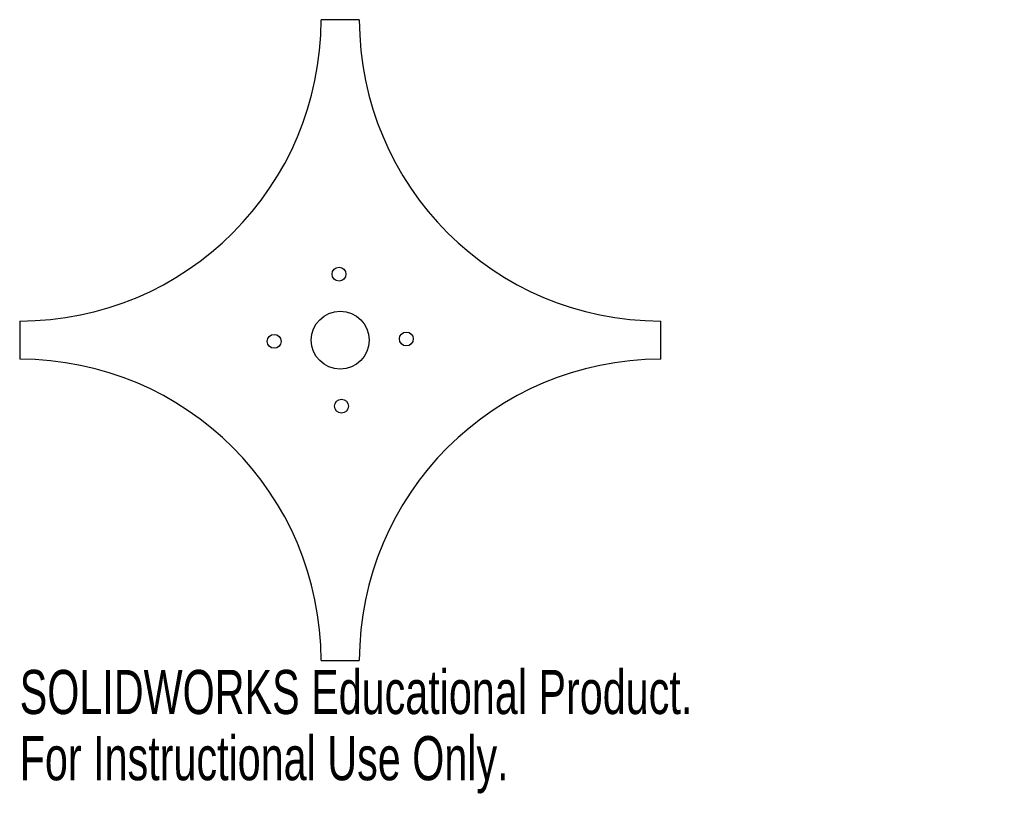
# Model space of a CAD drawing. Header units: inches. Extents: x -1.38 to 2.86, y -1.96 to 1.38.
import ezdxf

# ---------------------------------------------------------------- set-up
doc = ezdxf.new("R2010")
doc.units = ezdxf.units.IN
doc.header["$MEASUREMENT"] = 0
doc.styles.add('SLDTEXTSTYLE0', font='TXT', dxfattribs={"width": 0.7})

msp = doc.modelspace()

# ---------------------------------------------------------------- linework, layer by layer
at = {"color": 7, "linetype": 'Continuous', "lineweight": 25}
for p, q in [((0.0824, 1.3824), (-0.0824, 1.3824)), ((-1.3824, 0.0824), (-1.3824, -0.0824)), ((1.3824, -0.0824), (1.3824, 0.0824)), ((-0.0824, -1.3824), (0.0824, -1.3824))]:
    msp.add_line(p, q, dxfattribs=at)
for centre, radius in [((-0.0052, 0.285), 0.03), ((0, 0), 0.125), ((-0.285, -0.0052), 0.03), ((0.285, 0.0052), 0.03), ((0.0052, -0.285), 0.03)]:
    msp.add_circle(centre, radius, dxfattribs=at)
for centre, start, end in [((-1.3824, 1.3824), 270, 0), ((1.3824, 1.3824), 180, 270), ((-1.3824, -1.3824), 0, 90), ((1.3824, -1.3824), 90, 180)]:
    msp.add_arc(centre, 1.3, start, end, dxfattribs=at)

# ---------------------------------------------------------------- texts
at = {"color": 7, "linetype": 'Continuous', "char_height": 0.1903, "attachment_point": 1, "style": 'SLDTEXTSTYLE0'}
for s, insert in [('SOLIDWORKS Educational Product.', (-1.3824, -1.4225)), ('For Instructional Use Only.', (-1.3824, -1.708))]:
    msp.add_mtext(s, dxfattribs=dict(at, insert=insert))

doc.saveas('drawing.dxf')
